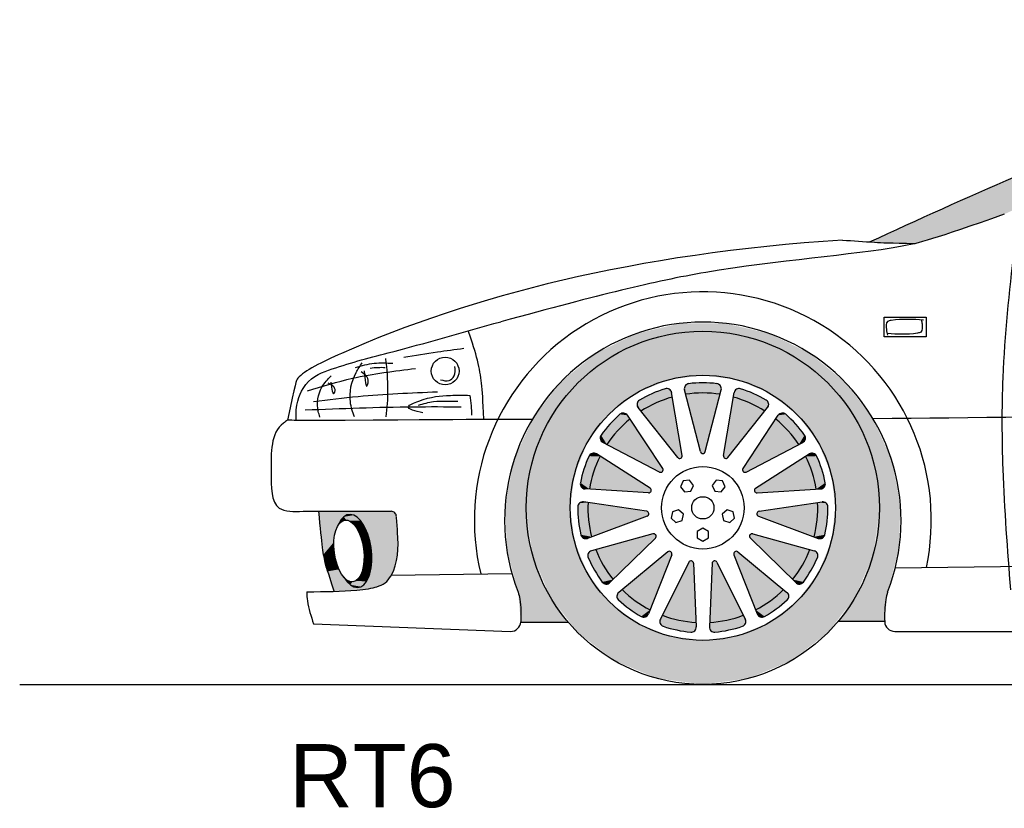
# Model space of a CAD drawing. Header units: millimetres. Extents: x 2.91 to 8.23, y 3.85 to 5.41.
# Tile 1 of 2: x 2.91 to 4.86, y 3.85 to 5.41. Entities that reach past the tile are written whole.
import ezdxf

# ---------------------------------------------------------------- set-up
doc = ezdxf.new("R2010")
doc.units = ezdxf.units.MM
doc.layers.add('HATCH', color=7, linetype='Continuous')
doc.styles.add('arial', font='ARIAL.TTF')

# ---------------------------------------------------------------- blocks, each defined once
blk = doc.blocks.new('*U1')
at = {"layer": 'HATCH', "color": 251, "linetype": 'Continuous'}
for points in [[(4.2186, 4.8086), (4.1315, 4.7884), (4.2634, 4.7931)], [(4.3082, 4.8086), (4.2186, 4.8086), (4.2634, 4.7931)], [(4.3082, 4.8086), (4.2634, 4.7931), (4.3954, 4.7884)], [(4.1315, 4.7884), (4.0511, 4.7489), (4.1728, 4.7811)], [(4.1728, 4.7811), (4.0511, 4.7489), (4.0884, 4.7462)], [(4.2634, 4.7931), (4.1315, 4.7884), (4.1728, 4.7811)], [(4.2634, 4.7931), (4.354, 4.7811), (4.3954, 4.7884)], [(4.3954, 4.7884), (4.354, 4.7811), (4.4757, 4.7489)], [(4.354, 4.7811), (4.4384, 4.7462), (4.4757, 4.7489)], [(4.0511, 4.7489), (3.9818, 4.6922), (4.0884, 4.7462)], [(4.0884, 4.7462), (3.9818, 4.6922), (4.0159, 4.6906)], [(4.4757, 4.7489), (4.4384, 4.7462), (4.545, 4.6922)], [(4.4384, 4.7462), (4.5109, 4.6906), (4.545, 4.6922)], [(3.9818, 4.6922), (3.9272, 4.6213), (4.0159, 4.6906)], [(4.0159, 4.6906), (3.9272, 4.6213), (3.9603, 4.6181)], [(4.545, 4.6922), (4.5109, 4.6906), (4.5997, 4.6213)], [(4.5109, 4.6906), (4.5665, 4.6181), (4.5997, 4.6213)], [(3.9272, 4.6213), (3.89, 4.5398), (3.9603, 4.6181)], [(3.9603, 4.6181), (3.89, 4.5398), (3.9253, 4.5337)], [(4.5997, 4.6213), (4.5665, 4.6181), (4.6368, 4.5398)], [(4.5665, 4.6181), (4.6015, 4.5337), (4.6368, 4.5398)], [(3.89, 4.5398), (3.8722, 4.4521), (3.9253, 4.5337)], [(3.9253, 4.5337), (3.8722, 4.4521), (3.9134, 4.4431)], [(4.6368, 4.5398), (4.6015, 4.5337), (4.6546, 4.4521)], [(4.6015, 4.5337), (4.6134, 4.4431), (4.6546, 4.4521)], [(3.8722, 4.4521), (3.8748, 4.3626), (3.9134, 4.4431)], [(4.6546, 4.4521), (4.6134, 4.4431), (4.652, 4.3626)], [(3.9134, 4.4431), (3.8748, 4.3626), (3.923, 4.3617)], [(4.6134, 4.4431), (4.604, 4.3624), (4.652, 4.3626)], [(3.8748, 4.3626), (3.8976, 4.276), (3.923, 4.3617)], [(3.923, 4.3617), (3.8976, 4.276), (3.9512, 4.2849)], [(4.604, 4.3624), (4.5762, 4.2861), (4.6292, 4.276)], [(4.652, 4.3626), (4.604, 4.3624), (4.6292, 4.276)], [(3.9512, 4.2849), (3.8976, 4.276), (3.9965, 4.2166)], [(3.8976, 4.276), (3.9027, 4.2165), (3.9965, 4.2166)], [(4.5762, 4.2861), (4.5316, 4.2182), (4.6292, 4.276)], [(4.6292, 4.276), (4.5316, 4.2182), (4.6236, 4.2182)]]:
    blk.add_solid(points, dxfattribs=at)
blk = doc.blocks.new('*U3')
at = {"layer": 'HATCH', "color": 252, "linetype": 'Continuous'}
for points in [[(3.5583, 4.429), (3.552, 4.4252), (3.572, 4.4285)], [(3.572, 4.4285), (3.552, 4.4252), (3.579, 4.4242)], [(3.565, 4.4301), (3.5583, 4.429), (3.572, 4.4285)], [(3.5465, 4.4188), (3.542, 4.4102), (3.5465, 4.4153)], [(3.552, 4.4252), (3.5465, 4.4188), (3.5573, 4.419)], [(3.5573, 4.419), (3.5465, 4.4188), (3.5517, 4.4182)], [(3.5465, 4.4188), (3.5465, 4.4153), (3.5517, 4.4182)], [(3.552, 4.4252), (3.5573, 4.419), (3.579, 4.4242)], [(3.579, 4.4242), (3.5573, 4.419), (3.5857, 4.4174)], [(3.5573, 4.419), (3.563, 4.4174), (3.5857, 4.4174)], [(3.563, 4.4174), (3.5688, 4.4136), (3.5857, 4.4174)], [(3.5857, 4.4174), (3.5688, 4.4136), (3.5919, 4.4083)], [(3.5688, 4.4136), (3.5743, 4.4078), (3.5919, 4.4083)], [(3.5919, 4.4083), (3.5743, 4.4078), (3.5973, 4.3973)], [(3.5743, 4.4078), (3.5793, 4.4001), (3.5973, 4.3973)], [(3.5793, 4.4001), (3.5838, 4.3908), (3.5973, 4.3973)], [(3.5973, 4.3973), (3.5838, 4.3908), (3.6017, 4.3849)], [(3.5838, 4.3908), (3.5874, 4.3803), (3.6017, 4.3849)], [(3.6017, 4.3849), (3.5874, 4.3803), (3.605, 4.3714)], [(3.5874, 4.3803), (3.5901, 4.369), (3.605, 4.3714)], [(3.605, 4.3714), (3.5901, 4.369), (3.607, 4.3573)], [(3.5901, 4.369), (3.5918, 4.3572), (3.607, 4.3573)], [(3.607, 4.3573), (3.5918, 4.3572), (3.6077, 4.3434)], [(3.5918, 4.3572), (3.5924, 4.3455), (3.6077, 4.3434)], [(3.5919, 4.3342), (3.5903, 4.3238), (3.6071, 4.3299)], [(3.6071, 4.3299), (3.5903, 4.3238), (3.6051, 4.3175)], [(3.5924, 4.3455), (3.5919, 4.3342), (3.6077, 4.3434)], [(3.6077, 4.3434), (3.5919, 4.3342), (3.6071, 4.3299)], [(3.5877, 4.3146), (3.5841, 4.3071), (3.6018, 4.3066)], [(3.5903, 4.3238), (3.5877, 4.3146), (3.6051, 4.3175)], [(3.6051, 4.3175), (3.5877, 4.3146), (3.6018, 4.3066)], [(3.5522, 4.3057), (3.5584, 4.297), (3.5577, 4.3005)], [(3.5577, 4.3005), (3.5584, 4.297), (3.5635, 4.2973)], [(3.5635, 4.2973), (3.5584, 4.297), (3.5692, 4.2964)], [(3.5584, 4.297), (3.5652, 4.2905), (3.5692, 4.2964)], [(3.5692, 4.2964), (3.5652, 4.2905), (3.592, 4.291)], [(3.592, 4.291), (3.5652, 4.2905), (3.5858, 4.2868)], [(3.5747, 4.2978), (3.5692, 4.2964), (3.5974, 4.2976)], [(3.5974, 4.2976), (3.5692, 4.2964), (3.592, 4.291)], [(3.5797, 4.3014), (3.5747, 4.2978), (3.5974, 4.2976)], [(3.5841, 4.3071), (3.5797, 4.3014), (3.6018, 4.3066)], [(3.6018, 4.3066), (3.5797, 4.3014), (3.5974, 4.2976)], [(3.5652, 4.2905), (3.5722, 4.2866), (3.5858, 4.2868)], [(3.5858, 4.2868), (3.5722, 4.2866), (3.5791, 4.2853)]]:
    blk.add_solid(points, dxfattribs=at)
blk = doc.blocks.new('*U4')
at = {"layer": 'HATCH', "color": 251, "linetype": 'Continuous'}
for points in [[(3.6536, 4.433), (3.6463, 4.4362), (3.5027, 4.4362)], [(3.5027, 4.4362), (3.565, 4.4301), (3.6536, 4.433)], [(3.5027, 4.4362), (3.5583, 4.429), (3.565, 4.4301)], [(3.5027, 4.4362), (3.5056, 4.4055), (3.5583, 4.429)], [(3.5583, 4.429), (3.5056, 4.4055), (3.552, 4.4252)], [(3.6536, 4.433), (3.565, 4.4301), (3.6563, 4.4255)], [(3.565, 4.4301), (3.572, 4.4285), (3.6563, 4.4255)], [(3.572, 4.4285), (3.579, 4.4242), (3.6563, 4.4255)], [(3.552, 4.4252), (3.5056, 4.4055), (3.5465, 4.4188)], [(3.5465, 4.4188), (3.5056, 4.4055), (3.542, 4.4102)], [(3.542, 4.4102), (3.5056, 4.4055), (3.5383, 4.4034)], [(3.6563, 4.4255), (3.579, 4.4242), (3.6583, 4.3473)], [(3.579, 4.4242), (3.5857, 4.4174), (3.6583, 4.3473)], [(3.5857, 4.4174), (3.5919, 4.4083), (3.6583, 4.3473)], [(3.5919, 4.4083), (3.5973, 4.3973), (3.6583, 4.3473)], [(3.5056, 4.4055), (3.508, 4.382), (3.5383, 4.4034)], [(3.5383, 4.4034), (3.508, 4.382), (3.5354, 4.3951)], [(3.5354, 4.3951), (3.508, 4.382), (3.5335, 4.3855)], [(3.5973, 4.3973), (3.6017, 4.3849), (3.6583, 4.3473)], [(3.5335, 4.3855), (3.508, 4.382), (3.5325, 4.375)], [(3.508, 4.382), (3.5121, 4.3508), (3.5325, 4.375)], [(3.5325, 4.375), (3.5121, 4.3508), (3.5326, 4.3638)], [(3.6017, 4.3849), (3.605, 4.3714), (3.6583, 4.3473)], [(3.605, 4.3714), (3.607, 4.3573), (3.6583, 4.3473)], [(3.5326, 4.3638), (3.5121, 4.3508), (3.5337, 4.3525)], [(3.5337, 4.3525), (3.5121, 4.3508), (3.5358, 4.3413)], [(3.5121, 4.3508), (3.5163, 4.331), (3.5358, 4.3413)], [(3.607, 4.3573), (3.6077, 4.3434), (3.6583, 4.3473)], [(3.5358, 4.3413), (3.5163, 4.331), (3.5388, 4.3307)], [(3.5163, 4.331), (3.5204, 4.3172), (3.5388, 4.3307)], [(3.5388, 4.3307), (3.5204, 4.3172), (3.5426, 4.321)], [(3.6071, 4.3299), (3.6051, 4.3175), (3.6468, 4.3103)], [(3.6077, 4.3434), (3.6071, 4.3299), (3.6468, 4.3103)], [(3.6583, 4.3473), (3.6077, 4.3434), (3.6468, 4.3103)], [(3.5426, 4.321), (3.5204, 4.3172), (3.5471, 4.3126)], [(3.5204, 4.3172), (3.5253, 4.3022), (3.5471, 4.3126)], [(3.5471, 4.3126), (3.5253, 4.3022), (3.5522, 4.3057)], [(3.6051, 4.3175), (3.6018, 4.3066), (3.6468, 4.3103)], [(3.6468, 4.3103), (3.6018, 4.3066), (3.6349, 4.2951)], [(3.5522, 4.3057), (3.5253, 4.3022), (3.5584, 4.297)], [(3.5253, 4.3022), (3.5333, 4.2776), (3.5584, 4.297)], [(3.5584, 4.297), (3.5333, 4.2776), (3.5652, 4.2905)], [(3.592, 4.291), (3.5858, 4.2868), (3.6176, 4.2865)], [(3.5974, 4.2976), (3.592, 4.291), (3.6349, 4.2951)], [(3.6349, 4.2951), (3.592, 4.291), (3.6176, 4.2865)], [(3.6018, 4.3066), (3.5974, 4.2976), (3.6349, 4.2951)], [(3.5652, 4.2905), (3.5333, 4.2776), (3.5722, 4.2866)], [(3.5722, 4.2866), (3.5333, 4.2776), (3.5791, 4.2853)], [(3.5791, 4.2853), (3.5333, 4.2776), (3.6017, 4.2829)], [(3.6017, 4.2829), (3.5333, 4.2776), (3.5801, 4.2802)], [(3.5858, 4.2868), (3.5791, 4.2853), (3.6176, 4.2865)], [(3.6176, 4.2865), (3.5791, 4.2853), (3.6017, 4.2829)]]:
    blk.add_solid(points, dxfattribs=at)
blk = doc.blocks.new('*U5')
at = {"layer": 'HATCH', "linetype": 'Continuous'}
for points in [[(5.5342, 5.3282), (5.2915, 5.258), (5.5502, 5.3104)], [(5.5502, 5.3104), (5.2915, 5.258), (5.4023, 5.2616)], [(5.2915, 5.258), (5.0547, 5.1714), (5.2587, 5.203)], [(5.4023, 5.2616), (5.2915, 5.258), (5.2587, 5.203)], [(5.2587, 5.203), (5.0547, 5.1714), (5.0588, 5.1157)], [(5.0547, 5.1714), (4.8228, 5.0738), (5.0588, 5.1157)], [(5.0588, 5.1157), (4.8228, 5.0738), (4.8606, 5.0251)], [(4.8228, 5.0738), (4.5938, 4.9701), (4.8606, 5.0251)], [(4.8606, 5.0251), (4.5938, 4.9701), (4.7937, 5.0016)], [(4.7937, 5.0016), (4.5938, 4.9701), (4.7451, 4.9852)], [(4.7451, 4.9852), (4.5938, 4.9701), (4.7102, 4.9742)], [(4.7102, 4.9742), (4.5938, 4.9701), (4.6848, 4.9672)], [(4.5938, 4.9701), (4.6229, 4.9686), (4.6848, 4.9672)], [(4.6229, 4.9686), (4.6466, 4.9679), (4.6848, 4.9672)]]:
    blk.add_solid(points, dxfattribs=at)
blk = doc.blocks.new('*U39')
at = {"layer": 'HATCH', "linetype": 'Continuous'}
for points in [[(4.3107, 4.2204), (4.2818, 4.3331), (4.2768, 4.2159)], [(4.2818, 4.3331), (4.3107, 4.2204), (4.2838, 4.3369)], [(4.2838, 4.3369), (4.3436, 4.2301), (4.288, 4.3378)], [(4.3436, 4.2301), (4.2838, 4.3369), (4.3107, 4.2204)], [(4.2913, 4.3351), (4.288, 4.3378), (4.3436, 4.2301)]]:
    blk.add_solid(points, dxfattribs=at)
blk = doc.blocks.new('*U40')
at = {"layer": 'HATCH', "color": 252, "linetype": 'Continuous'}
for points in [[(4.2768, 4.2159), (4.2764, 4.207), (4.3478, 4.2138)], [(4.3478, 4.2138), (4.2764, 4.207), (4.3418, 4.2082)], [(4.3107, 4.2204), (4.2768, 4.2159), (4.3478, 4.2138)], [(4.3436, 4.2301), (4.3107, 4.2204), (4.3475, 4.2221)], [(4.3475, 4.2221), (4.3107, 4.2204), (4.3478, 4.2138)], [(4.3418, 4.2082), (4.2764, 4.207), (4.3149, 4.2009)], [(4.2764, 4.207), (4.2795, 4.1993), (4.3149, 4.2009)], [(4.3149, 4.2009), (4.2795, 4.1993), (4.2874, 4.1966)]]:
    blk.add_solid(points, dxfattribs=at)
blk = doc.blocks.new('*U41')
at = {"layer": 'HATCH', "linetype": 'Continuous'}
for points in [[(4.325, 4.3501), (4.3972, 4.2589), (4.3252, 4.3543)], [(4.3972, 4.2589), (4.325, 4.3501), (4.368, 4.241)], [(4.3252, 4.3543), (4.4233, 4.2811), (4.3287, 4.3568)], [(4.4233, 4.2811), (4.3252, 4.3543), (4.3972, 4.2589)], [(4.3328, 4.3558), (4.3287, 4.3568), (4.4233, 4.2811)]]:
    blk.add_solid(points, dxfattribs=at)
blk = doc.blocks.new('*U42')
at = {"layer": 'HATCH', "color": 252, "linetype": 'Continuous'}
for points in [[(4.4233, 4.2811), (4.3972, 4.2589), (4.4301, 4.2755)], [(4.4301, 4.2755), (4.3972, 4.2589), (4.4338, 4.268)], [(4.3972, 4.2589), (4.368, 4.241), (4.4089, 4.2428)], [(4.4338, 4.268), (4.3972, 4.2589), (4.4305, 4.2604)], [(4.4305, 4.2604), (4.3972, 4.2589), (4.4089, 4.2428)], [(4.4089, 4.2428), (4.368, 4.241), (4.3855, 4.2277)], [(4.368, 4.241), (4.3713, 4.2327), (4.3855, 4.2277)], [(4.3713, 4.2327), (4.3773, 4.227), (4.3855, 4.2277)]]:
    blk.add_solid(points, dxfattribs=at)
blk = doc.blocks.new('*U43')
at = {"layer": 'HATCH', "linetype": 'Continuous'}
for points in [[(4.356, 4.3872), (4.4754, 4.3601), (4.3581, 4.3908)], [(4.3623, 4.3916), (4.3581, 4.3908), (4.4754, 4.3601)], [(4.4754, 4.3601), (4.356, 4.3872), (4.4605, 4.3293)], [(4.3575, 4.3832), (4.4605, 4.3293), (4.356, 4.3872)], [(4.4605, 4.3293), (4.3575, 4.3832), (4.4412, 4.301)]]:
    blk.add_solid(points, dxfattribs=at)
blk = doc.blocks.new('*U44')
at = {"layer": 'HATCH', "color": 252, "linetype": 'Continuous'}
for points in [[(4.4754, 4.3601), (4.4605, 4.3293), (4.4839, 4.3578)], [(4.4839, 4.3578), (4.4605, 4.3293), (4.4902, 4.3524)], [(4.4902, 4.3524), (4.4605, 4.3293), (4.4904, 4.3441)], [(4.4904, 4.3441), (4.4605, 4.3293), (4.4778, 4.3193)], [(4.4605, 4.3293), (4.4412, 4.301), (4.4778, 4.3193)], [(4.4778, 4.3193), (4.4412, 4.301), (4.4626, 4.296)], [(4.4412, 4.301), (4.4475, 4.2948), (4.4626, 4.296)], [(4.4626, 4.296), (4.4475, 4.2948), (4.4553, 4.2919)]]:
    blk.add_solid(points, dxfattribs=at)
blk = doc.blocks.new('*U45')
at = {"layer": 'HATCH', "linetype": 'Continuous'}
for points in [[(4.3707, 4.4296), (4.4908, 4.4535), (4.3712, 4.4339)], [(4.4908, 4.4535), (4.3707, 4.4296), (4.4898, 4.4193)], [(4.3747, 4.4362), (4.3712, 4.4339), (4.4908, 4.4535)], [(4.3737, 4.4266), (4.4898, 4.4193), (4.3707, 4.4296)], [(4.4898, 4.4193), (4.3737, 4.4266), (4.4836, 4.3856)]]:
    blk.add_solid(points, dxfattribs=at)
blk = doc.blocks.new('*U46')
at = {"layer": 'HATCH', "color": 252, "linetype": 'Continuous'}
for points in [[(4.4908, 4.4535), (4.4898, 4.4193), (4.5075, 4.4525)], [(4.5075, 4.4525), (4.4898, 4.4193), (4.511, 4.445)], [(4.4995, 4.4548), (4.4908, 4.4535), (4.5075, 4.4525)], [(4.511, 4.445), (4.4898, 4.4193), (4.5096, 4.4172)], [(4.4898, 4.4193), (4.4836, 4.3856), (4.5096, 4.4172)], [(4.5096, 4.4172), (4.4836, 4.3856), (4.5052, 4.3897)], [(4.5052, 4.3897), (4.4836, 4.3856), (4.5002, 4.3831)], [(4.4836, 4.3856), (4.4919, 4.3825), (4.5002, 4.3831)]]:
    blk.add_solid(points, dxfattribs=at)
blk = doc.blocks.new('*U47')
at = {"layer": 'HATCH', "linetype": 'Continuous'}
for points in [[(4.3679, 4.4821), (4.3656, 4.4785), (4.4669, 4.5451)], [(4.3669, 4.4745), (4.4669, 4.5451), (4.3656, 4.4785)], [(4.4669, 4.5451), (4.3669, 4.4745), (4.4799, 4.5134)], [(4.3708, 4.4729), (4.4799, 4.5134), (4.3669, 4.4745)], [(4.4799, 4.5134), (4.3708, 4.4729), (4.488, 4.4801)]]:
    blk.add_solid(points, dxfattribs=at)
blk = doc.blocks.new('*U48')
at = {"layer": 'HATCH', "color": 252, "linetype": 'Continuous'}
for points in [[(4.4743, 4.5498), (4.4669, 4.5451), (4.4888, 4.5455)], [(4.4888, 4.5455), (4.4669, 4.5451), (4.4989, 4.5196)], [(4.4669, 4.5451), (4.4799, 4.5134), (4.4989, 4.5196)], [(4.4825, 4.551), (4.4743, 4.5498), (4.4888, 4.5455)], [(4.4989, 4.5196), (4.4799, 4.5134), (4.506, 4.4927)], [(4.4799, 4.5134), (4.488, 4.4801), (4.506, 4.4927)], [(4.506, 4.4927), (4.488, 4.4801), (4.5041, 4.4846)], [(4.5041, 4.4846), (4.488, 4.4801), (4.4968, 4.4807)]]:
    blk.add_solid(points, dxfattribs=at)
blk = doc.blocks.new('*U49')
at = {"layer": 'HATCH', "linetype": 'Continuous'}
for points in [[(4.343, 4.5212), (4.3423, 4.517), (4.4078, 4.619)], [(4.3452, 4.5138), (4.4078, 4.619), (4.3423, 4.517)], [(4.4078, 4.619), (4.3452, 4.5138), (4.4325, 4.5954)], [(4.3494, 4.514), (4.4325, 4.5954), (4.3452, 4.5138)], [(4.4325, 4.5954), (4.3494, 4.514), (4.4535, 4.5683)]]:
    blk.add_solid(points, dxfattribs=at)
blk = doc.blocks.new('*U50')
at = {"layer": 'HATCH', "color": 252, "linetype": 'Continuous'}
for points in [[(4.4127, 4.6264), (4.4078, 4.619), (4.4474, 4.6087)], [(4.4197, 4.6308), (4.4127, 4.6264), (4.4276, 4.6284)], [(4.4276, 4.6284), (4.4127, 4.6264), (4.4474, 4.6087)], [(4.4078, 4.619), (4.4325, 4.5954), (4.4474, 4.6087)], [(4.4474, 4.6087), (4.4325, 4.5954), (4.4648, 4.587)], [(4.4325, 4.5954), (4.4535, 4.5683), (4.4648, 4.587)], [(4.4648, 4.587), (4.4535, 4.5683), (4.4664, 4.5789)], [(4.4664, 4.5789), (4.4535, 4.5683), (4.4613, 4.5723)]]:
    blk.add_solid(points, dxfattribs=at)
blk = doc.blocks.new('*U51')
at = {"layer": 'HATCH', "linetype": 'Continuous'}
for points in [[(4.3043, 4.5468), (4.3054, 4.5427), (4.3237, 4.6625)], [(4.3093, 4.541), (4.3237, 4.6625), (4.3054, 4.5427)], [(4.3237, 4.6625), (4.3093, 4.541), (4.356, 4.651)], [(4.3131, 4.5429), (4.356, 4.651), (4.3093, 4.541)], [(4.356, 4.651), (4.3131, 4.5429), (4.3861, 4.6347)]]:
    blk.add_solid(points, dxfattribs=at)
blk = doc.blocks.new('*U52')
at = {"layer": 'HATCH', "color": 252, "linetype": 'Continuous'}
for points in [[(4.3252, 4.6713), (4.3237, 4.6625), (4.3641, 4.6693)], [(4.3641, 4.6693), (4.3237, 4.6625), (4.3889, 4.6565)], [(4.3237, 4.6625), (4.356, 4.651), (4.3889, 4.6565)], [(4.3298, 4.6781), (4.3252, 4.6713), (4.3641, 4.6693)], [(4.3381, 4.6791), (4.3298, 4.6781), (4.3641, 4.6693)], [(4.3889, 4.6565), (4.356, 4.651), (4.3936, 4.6497)], [(4.356, 4.651), (4.3861, 4.6347), (4.3936, 4.6497)], [(4.3936, 4.6497), (4.3861, 4.6347), (4.3916, 4.6417)]]:
    blk.add_solid(points, dxfattribs=at)
blk = doc.blocks.new('*U53')
at = {"layer": 'HATCH', "linetype": 'Continuous'}
for points in [[(4.2293, 4.6681), (4.2655, 4.5512), (4.2634, 4.6707)], [(4.2586, 4.5545), (4.2613, 4.5512), (4.2293, 4.6681)], [(4.2655, 4.5512), (4.2293, 4.6681), (4.2613, 4.5512)], [(4.2682, 4.5545), (4.2634, 4.6707), (4.2655, 4.5512)], [(4.2634, 4.6707), (4.2682, 4.5545), (4.2976, 4.6681)]]:
    blk.add_solid(points, dxfattribs=at)
blk = doc.blocks.new('*U54')
at = {"layer": 'HATCH', "color": 252, "linetype": 'Continuous'}
for points in [[(4.2983, 4.6848), (4.227, 4.6767), (4.2998, 4.6767)], [(4.2285, 4.6848), (4.227, 4.6767), (4.2983, 4.6848)], [(4.2912, 4.6891), (4.2285, 4.6848), (4.2983, 4.6848)], [(4.2356, 4.6891), (4.2285, 4.6848), (4.2912, 4.6891)], [(4.2634, 4.6907), (4.2356, 4.6891), (4.2912, 4.6891)], [(4.227, 4.6767), (4.2634, 4.6707), (4.2998, 4.6767)], [(4.227, 4.6767), (4.2293, 4.6681), (4.2634, 4.6707)], [(4.2998, 4.6767), (4.2634, 4.6707), (4.2976, 4.6681)]]:
    blk.add_solid(points, dxfattribs=at)
blk = doc.blocks.new('*U55')
at = {"layer": 'HATCH', "linetype": 'Continuous'}
for points in [[(4.1708, 4.651), (4.2225, 4.5468), (4.2031, 4.6625)], [(4.1407, 4.6347), (4.2214, 4.5427), (4.1708, 4.651)], [(4.2225, 4.5468), (4.1708, 4.651), (4.2214, 4.5427)], [(4.2137, 4.5429), (4.2175, 4.541), (4.1407, 4.6347)], [(4.2214, 4.5427), (4.1407, 4.6347), (4.2175, 4.541)]]:
    blk.add_solid(points, dxfattribs=at)
blk = doc.blocks.new('*U56')
at = {"layer": 'HATCH', "color": 252, "linetype": 'Continuous'}
for points in [[(4.1627, 4.6693), (4.1379, 4.6565), (4.2031, 4.6625)], [(4.2031, 4.6625), (4.1379, 4.6565), (4.1708, 4.651)], [(4.1887, 4.6791), (4.1627, 4.6693), (4.197, 4.6781)], [(4.197, 4.6781), (4.1627, 4.6693), (4.2016, 4.6713)], [(4.2016, 4.6713), (4.1627, 4.6693), (4.2031, 4.6625)], [(4.1379, 4.6565), (4.1332, 4.6497), (4.1708, 4.651)], [(4.1708, 4.651), (4.1332, 4.6497), (4.1407, 4.6347)], [(4.1332, 4.6497), (4.1352, 4.6417), (4.1407, 4.6347)]]:
    blk.add_solid(points, dxfattribs=at)
blk = doc.blocks.new('*U57')
at = {"layer": 'HATCH', "linetype": 'Continuous'}
for points in [[(4.0943, 4.5954), (4.1839, 4.5212), (4.119, 4.619)], [(4.0733, 4.5683), (4.1845, 4.517), (4.0943, 4.5954)], [(4.1839, 4.5212), (4.0943, 4.5954), (4.1845, 4.517)], [(4.1774, 4.514), (4.1816, 4.5138), (4.0733, 4.5683)], [(4.1845, 4.517), (4.0733, 4.5683), (4.1816, 4.5138)]]:
    blk.add_solid(points, dxfattribs=at)
blk = doc.blocks.new('*U58')
at = {"layer": 'HATCH', "color": 252, "linetype": 'Continuous'}
for points in [[(4.0992, 4.6284), (4.0794, 4.6087), (4.1141, 4.6264)], [(4.1141, 4.6264), (4.0794, 4.6087), (4.119, 4.619)], [(4.1071, 4.6308), (4.0992, 4.6284), (4.1141, 4.6264)], [(4.0794, 4.6087), (4.062, 4.587), (4.0943, 4.5954)], [(4.119, 4.619), (4.0794, 4.6087), (4.0943, 4.5954)], [(4.062, 4.587), (4.0604, 4.5789), (4.0733, 4.5683)], [(4.0943, 4.5954), (4.062, 4.587), (4.0733, 4.5683)], [(4.0604, 4.5789), (4.0655, 4.5723), (4.0733, 4.5683)]]:
    blk.add_solid(points, dxfattribs=at)
blk = doc.blocks.new('*U59')
at = {"layer": 'HATCH', "linetype": 'Continuous'}
for points in [[(4.047, 4.5134), (4.159, 4.4821), (4.06, 4.5451)], [(4.0389, 4.4801), (4.1612, 4.4785), (4.047, 4.5134)], [(4.159, 4.4821), (4.047, 4.5134), (4.1612, 4.4785)], [(4.156, 4.4729), (4.1599, 4.4745), (4.0389, 4.4801)], [(4.1612, 4.4785), (4.0389, 4.4801), (4.1599, 4.4745)]]:
    blk.add_solid(points, dxfattribs=at)
blk = doc.blocks.new('*U60')
at = {"layer": 'HATCH', "color": 252, "linetype": 'Continuous'}
for points in [[(4.038, 4.5455), (4.0279, 4.5196), (4.06, 4.5451)], [(4.06, 4.5451), (4.0279, 4.5196), (4.047, 4.5134)], [(4.0443, 4.551), (4.038, 4.5455), (4.0525, 4.5498)], [(4.0525, 4.5498), (4.038, 4.5455), (4.06, 4.5451)], [(4.0279, 4.5196), (4.0208, 4.4927), (4.047, 4.5134)], [(4.047, 4.5134), (4.0208, 4.4927), (4.0389, 4.4801)], [(4.0208, 4.4927), (4.0227, 4.4846), (4.0389, 4.4801)], [(4.0227, 4.4846), (4.03, 4.4807), (4.0389, 4.4801)]]:
    blk.add_solid(points, dxfattribs=at)
blk = doc.blocks.new('*U61')
at = {"layer": 'HATCH', "linetype": 'Continuous'}
for points in [[(4.0371, 4.4193), (4.1521, 4.4362), (4.0361, 4.4535)], [(4.1521, 4.4362), (4.0371, 4.4193), (4.1557, 4.4339)], [(4.0432, 4.3856), (4.1557, 4.4339), (4.0371, 4.4193)], [(4.1557, 4.4339), (4.0432, 4.3856), (4.1561, 4.4296)], [(4.1531, 4.4266), (4.1561, 4.4296), (4.0432, 4.3856)]]:
    blk.add_solid(points, dxfattribs=at)
blk = doc.blocks.new('*U62')
at = {"layer": 'HATCH', "color": 252, "linetype": 'Continuous'}
for points in [[(4.0193, 4.4525), (4.0158, 4.445), (4.0371, 4.4193)], [(4.0273, 4.4548), (4.0193, 4.4525), (4.0361, 4.4535)], [(4.0361, 4.4535), (4.0193, 4.4525), (4.0371, 4.4193)], [(4.0158, 4.445), (4.0172, 4.4172), (4.0371, 4.4193)], [(4.0371, 4.4193), (4.0172, 4.4172), (4.0432, 4.3856)], [(4.0172, 4.4172), (4.0216, 4.3897), (4.0432, 4.3856)], [(4.0216, 4.3897), (4.0266, 4.3831), (4.0432, 4.3856)], [(4.0432, 4.3856), (4.0266, 4.3831), (4.0349, 4.3825)]]:
    blk.add_solid(points, dxfattribs=at)
blk = doc.blocks.new('*U63')
at = {"layer": 'HATCH', "linetype": 'Continuous'}
for points in [[(4.0663, 4.3293), (4.1645, 4.3916), (4.0515, 4.3601)], [(4.1645, 4.3916), (4.0663, 4.3293), (4.1687, 4.3908)], [(4.0856, 4.301), (4.1687, 4.3908), (4.0663, 4.3293)], [(4.1687, 4.3908), (4.0856, 4.301), (4.1708, 4.3872)], [(4.1694, 4.3832), (4.1708, 4.3872), (4.0856, 4.301)]]:
    blk.add_solid(points, dxfattribs=at)
blk = doc.blocks.new('*U64')
at = {"layer": 'HATCH', "color": 252, "linetype": 'Continuous'}
for points in [[(4.0366, 4.3524), (4.0364, 4.3441), (4.0663, 4.3293)], [(4.0429, 4.3578), (4.0366, 4.3524), (4.0663, 4.3293)], [(4.0515, 4.3601), (4.0429, 4.3578), (4.0663, 4.3293)], [(4.0364, 4.3441), (4.049, 4.3193), (4.0663, 4.3293)], [(4.0663, 4.3293), (4.049, 4.3193), (4.0856, 4.301)], [(4.049, 4.3193), (4.0642, 4.296), (4.0856, 4.301)], [(4.0856, 4.301), (4.0642, 4.296), (4.0793, 4.2948)], [(4.0642, 4.296), (4.0715, 4.2919), (4.0793, 4.2948)]]:
    blk.add_solid(points, dxfattribs=at)
blk = doc.blocks.new('*U65')
at = {"layer": 'HATCH', "linetype": 'Continuous'}
for points in [[(4.1296, 4.2589), (4.194, 4.3558), (4.1035, 4.2811)], [(4.1588, 4.241), (4.1981, 4.3568), (4.1296, 4.2589)], [(4.194, 4.3558), (4.1296, 4.2589), (4.1981, 4.3568)], [(4.1981, 4.3568), (4.1588, 4.241), (4.2016, 4.3543)], [(4.2018, 4.3501), (4.2016, 4.3543), (4.1588, 4.241)]]:
    blk.add_solid(points, dxfattribs=at)
blk = doc.blocks.new('*U66')
at = {"layer": 'HATCH', "color": 252, "linetype": 'Continuous'}
for points in [[(4.0967, 4.2755), (4.0931, 4.268), (4.1296, 4.2589)], [(4.1035, 4.2811), (4.0967, 4.2755), (4.1296, 4.2589)], [(4.0931, 4.268), (4.0963, 4.2604), (4.1296, 4.2589)], [(4.0963, 4.2604), (4.1179, 4.2428), (4.1296, 4.2589)], [(4.1296, 4.2589), (4.1179, 4.2428), (4.1588, 4.241)], [(4.1179, 4.2428), (4.1413, 4.2277), (4.1588, 4.241)], [(4.1588, 4.241), (4.1413, 4.2277), (4.1555, 4.2327)], [(4.1555, 4.2327), (4.1413, 4.2277), (4.1496, 4.227)]]:
    blk.add_solid(points, dxfattribs=at)
blk = doc.blocks.new('*U67')
at = {"layer": 'HATCH', "linetype": 'Continuous'}
for points in [[(4.2161, 4.2204), (4.2355, 4.3351), (4.1832, 4.2301)], [(4.25, 4.2159), (4.2388, 4.3378), (4.2161, 4.2204)], [(4.2355, 4.3351), (4.2161, 4.2204), (4.2388, 4.3378)], [(4.2388, 4.3378), (4.25, 4.2159), (4.243, 4.3369)], [(4.245, 4.3331), (4.243, 4.3369), (4.25, 4.2159)]]:
    blk.add_solid(points, dxfattribs=at)
blk = doc.blocks.new('*U68')
at = {"layer": 'HATCH', "color": 252, "linetype": 'Continuous'}
for points in [[(4.1793, 4.2221), (4.179, 4.2138), (4.2161, 4.2204)], [(4.2161, 4.2204), (4.179, 4.2138), (4.25, 4.2159)], [(4.25, 4.2159), (4.179, 4.2138), (4.2504, 4.207)], [(4.179, 4.2138), (4.1851, 4.2082), (4.2504, 4.207)], [(4.1832, 4.2301), (4.1793, 4.2221), (4.2161, 4.2204)], [(4.1851, 4.2082), (4.2119, 4.2009), (4.2504, 4.207)], [(4.2504, 4.207), (4.2119, 4.2009), (4.2473, 4.1993)], [(4.2119, 4.2009), (4.2394, 4.1966), (4.2473, 4.1993)]]:
    blk.add_solid(points, dxfattribs=at)
blk = doc.blocks.new('*U70')
at = {"layer": 'HATCH', "linetype": 'Continuous'}
for points in [[(4.354, 4.7811), (4.0884, 4.7462), (4.4384, 4.7462)], [(4.1728, 4.7811), (4.0884, 4.7462), (4.354, 4.7811)], [(4.2634, 4.7931), (4.1728, 4.7811), (4.354, 4.7811)], [(4.0884, 4.7462), (4.0159, 4.6906), (4.2634, 4.7058)], [(4.0884, 4.7462), (4.2634, 4.7058), (4.4384, 4.7462)], [(4.4384, 4.7462), (4.2634, 4.7058), (4.5109, 4.6906)], [(4.2634, 4.7058), (4.0159, 4.6906), (4.1954, 4.6968)], [(4.2634, 4.7058), (4.3314, 4.6968), (4.5109, 4.6906)], [(4.0159, 4.6906), (3.9603, 4.6181), (4.132, 4.6706)], [(4.1954, 4.6968), (4.0159, 4.6906), (4.132, 4.6706)], [(4.3314, 4.6968), (4.3948, 4.6706), (4.5109, 4.6906)], [(4.5109, 4.6906), (4.3948, 4.6706), (4.5665, 4.6181)], [(4.132, 4.6706), (3.9603, 4.6181), (4.0776, 4.6288)], [(4.3948, 4.6706), (4.4492, 4.6288), (4.5665, 4.6181)], [(4.0776, 4.6288), (3.9603, 4.6181), (4.0359, 4.5744)], [(4.4492, 4.6288), (4.4909, 4.5744), (4.5665, 4.6181)], [(3.9603, 4.6181), (3.9253, 4.5337), (4.0359, 4.5744)], [(4.5665, 4.6181), (4.4909, 4.5744), (4.6015, 4.5337)], [(4.0359, 4.5744), (3.9253, 4.5337), (4.0096, 4.5111)], [(4.4909, 4.5744), (4.5172, 4.5111), (4.6015, 4.5337)], [(3.9253, 4.5337), (3.9134, 4.4431), (4.0096, 4.5111)], [(4.6015, 4.5337), (4.5172, 4.5111), (4.6134, 4.4431)], [(4.0096, 4.5111), (3.9134, 4.4431), (4.0007, 4.4431)], [(4.5172, 4.5111), (4.5261, 4.4431), (4.6134, 4.4431)], [(3.9134, 4.4431), (3.9253, 4.3525), (4.0007, 4.4431)], [(4.0007, 4.4431), (3.9253, 4.3525), (4.0096, 4.3751)], [(4.5261, 4.4431), (4.5172, 4.3751), (4.6015, 4.3525)], [(4.6134, 4.4431), (4.5261, 4.4431), (4.6015, 4.3525)], [(4.0096, 4.3751), (3.9253, 4.3525), (4.0359, 4.3117)], [(4.5172, 4.3751), (4.4909, 4.3117), (4.6015, 4.3525)], [(3.9253, 4.3525), (3.9603, 4.2681), (4.0359, 4.3117)], [(4.6015, 4.3525), (4.4909, 4.3117), (4.5665, 4.2681)], [(4.0359, 4.3117), (3.9603, 4.2681), (4.0776, 4.2573)], [(4.4909, 4.3117), (4.4492, 4.2573), (4.5665, 4.2681)], [(3.9603, 4.2681), (4.0159, 4.1956), (4.0776, 4.2573)], [(4.0776, 4.2573), (4.0159, 4.1956), (4.132, 4.2155)], [(4.4492, 4.2573), (4.3948, 4.2155), (4.5109, 4.1956)], [(4.5665, 4.2681), (4.4492, 4.2573), (4.5109, 4.1956)], [(4.132, 4.2155), (4.0159, 4.1956), (4.1954, 4.1893)], [(4.3948, 4.2155), (4.3314, 4.1893), (4.5109, 4.1956)], [(4.0159, 4.1956), (4.0884, 4.14), (4.1954, 4.1893)], [(4.5109, 4.1956), (4.3314, 4.1893), (4.4384, 4.14)], [(4.1954, 4.1893), (4.0884, 4.14), (4.2634, 4.1804)], [(4.2634, 4.1804), (4.0884, 4.14), (4.4384, 4.14)], [(4.3314, 4.1893), (4.2634, 4.1804), (4.4384, 4.14)], [(4.0884, 4.14), (4.1728, 4.105), (4.4384, 4.14)], [(4.4384, 4.14), (4.1728, 4.105), (4.354, 4.105)], [(4.1728, 4.105), (4.2634, 4.0931), (4.354, 4.105)]]:
    blk.add_solid(points, dxfattribs=at)
blk = doc.blocks.new('*U71')
at = {"layer": 'HATCH', "linetype": 'Continuous'}
for points in [[(4.354, 4.7811), (4.0884, 4.7462), (4.4384, 4.7462)], [(4.1728, 4.7811), (4.0884, 4.7462), (4.354, 4.7811)], [(4.2634, 4.7931), (4.1728, 4.7811), (4.354, 4.7811)], [(4.0884, 4.7462), (4.0159, 4.6906), (4.2634, 4.7058)], [(4.0884, 4.7462), (4.2634, 4.7058), (4.4384, 4.7462)], [(4.4384, 4.7462), (4.2634, 4.7058), (4.5109, 4.6906)], [(4.2634, 4.7058), (4.0159, 4.6906), (4.1954, 4.6968)], [(4.2634, 4.7058), (4.3314, 4.6968), (4.5109, 4.6906)], [(4.0159, 4.6906), (3.9603, 4.6181), (4.132, 4.6706)], [(4.1954, 4.6968), (4.0159, 4.6906), (4.132, 4.6706)], [(4.3314, 4.6968), (4.3948, 4.6706), (4.5109, 4.6906)], [(4.5109, 4.6906), (4.3948, 4.6706), (4.5665, 4.6181)], [(4.132, 4.6706), (3.9603, 4.6181), (4.0776, 4.6288)], [(4.3948, 4.6706), (4.4492, 4.6288), (4.5665, 4.6181)], [(4.0776, 4.6288), (3.9603, 4.6181), (4.0359, 4.5744)], [(4.4492, 4.6288), (4.4909, 4.5744), (4.5665, 4.6181)], [(3.9603, 4.6181), (3.9253, 4.5337), (4.0359, 4.5744)], [(4.5665, 4.6181), (4.4909, 4.5744), (4.6015, 4.5337)], [(4.0359, 4.5744), (3.9253, 4.5337), (4.0096, 4.5111)], [(4.4909, 4.5744), (4.5172, 4.5111), (4.6015, 4.5337)], [(3.9253, 4.5337), (3.9134, 4.4431), (4.0096, 4.5111)], [(4.6015, 4.5337), (4.5172, 4.5111), (4.6134, 4.4431)], [(4.0096, 4.5111), (3.9134, 4.4431), (4.0007, 4.4431)], [(4.5172, 4.5111), (4.5261, 4.4431), (4.6134, 4.4431)], [(3.9134, 4.4431), (3.9253, 4.3525), (4.0007, 4.4431)], [(4.0007, 4.4431), (3.9253, 4.3525), (4.0096, 4.3751)], [(4.6134, 4.4431), (4.5172, 4.3751), (4.6015, 4.3525)], [(4.5261, 4.4431), (4.5172, 4.3751), (4.6134, 4.4431)], [(4.0096, 4.3751), (3.9253, 4.3525), (4.0359, 4.3117)], [(4.5172, 4.3751), (4.4909, 4.3117), (4.6015, 4.3525)], [(3.9253, 4.3525), (3.9603, 4.2681), (4.0359, 4.3117)], [(4.6015, 4.3525), (4.4909, 4.3117), (4.5665, 4.2681)], [(4.0359, 4.3117), (3.9603, 4.2681), (4.0776, 4.2573)], [(4.4909, 4.3117), (4.4492, 4.2573), (4.5665, 4.2681)], [(3.9603, 4.2681), (4.0159, 4.1956), (4.0776, 4.2573)], [(4.0776, 4.2573), (4.0159, 4.1956), (4.132, 4.2155)], [(4.4492, 4.2573), (4.3948, 4.2155), (4.5109, 4.1956)], [(4.5665, 4.2681), (4.4492, 4.2573), (4.5109, 4.1956)], [(4.132, 4.2155), (4.0159, 4.1956), (4.1954, 4.1893)], [(4.3948, 4.2155), (4.3314, 4.1893), (4.5109, 4.1956)], [(4.0159, 4.1956), (4.0884, 4.14), (4.1954, 4.1893)], [(4.5109, 4.1956), (4.3314, 4.1893), (4.4384, 4.14)], [(4.1954, 4.1893), (4.0884, 4.14), (4.2634, 4.1804)], [(4.2634, 4.1804), (4.0884, 4.14), (4.4384, 4.14)], [(4.3314, 4.1893), (4.2634, 4.1804), (4.4384, 4.14)], [(4.0884, 4.14), (4.1728, 4.105), (4.4384, 4.14)], [(4.4384, 4.14), (4.1728, 4.105), (4.354, 4.105)], [(4.1728, 4.105), (4.2634, 4.0931), (4.354, 4.105)]]:
    blk.add_solid(points, dxfattribs=at)

msp = doc.modelspace()

# ---------------------------------------------------------------- linework, layer by layer
for p, q in [((4.2225, 4.5468), (4.2016, 4.6713)), ((4.2586, 4.5545), (4.227, 4.6767)), ((4.2682, 4.5545), (4.2998, 4.6767)), ((4.3043, 4.5468), (4.3252, 4.6713)), ((4.1839, 4.5212), (4.1141, 4.6264)), ((4.2137, 4.5429), (4.1352, 4.6417)), ((4.3131, 4.5429), (4.3916, 4.6417)), ((4.343, 4.5212), (4.4127, 4.6264)), ((4.1774, 4.514), (4.0655, 4.5723)), ((4.3494, 4.514), (4.4613, 4.5723)), ((4.159, 4.4821), (4.0525, 4.5498)), ((4.3679, 4.4821), (4.4743, 4.5498)), ((4.156, 4.4729), (4.03, 4.4807)), ((4.3708, 4.4729), (4.4968, 4.4807)), ((4.1521, 4.4362), (4.0273, 4.4548)), ((4.3747, 4.4362), (4.4995, 4.4548)), ((3.4716, 4.4362), (3.6463, 4.4362)), ((4.1531, 4.4266), (4.0349, 4.3825)), ((4.3737, 4.4266), (4.4919, 4.3825)), ((4.1645, 4.3916), (4.0429, 4.3578)), ((4.3623, 4.3916), (4.4839, 4.3578)), ((4.1694, 4.3832), (4.0793, 4.2948)), ((4.3575, 4.3832), (4.4475, 4.2948)), ((4.194, 4.3558), (4.0967, 4.2755)), ((4.2018, 4.3501), (4.1555, 4.2327)), ((4.325, 4.3501), (4.3713, 4.2327)), ((4.3328, 4.3558), (4.4301, 4.2755)), ((4.6444, 4.3238), (6.7495, 4.3542)), ((4.2355, 4.3351), (4.1793, 4.2221)), ((4.245, 4.3331), (4.2504, 4.207)), ((4.2818, 4.3331), (4.2764, 4.207)), ((4.2913, 4.3351), (4.3475, 4.2221)), ((3.6462, 4.3094), (3.8853, 4.3128)), ((3.4923, 4.2131), (3.8827, 4.1981)), ((3.9027, 4.2165), (3.9965, 4.2166)), ((4.5316, 4.2182), (4.6236, 4.2182)), ((4.6436, 4.1981), (6.7674, 4.1981)), ((2.9102, 4.0931), (8.2254, 4.0931))]:
    msp.add_line(p, q)
for points in [[(4.6228, 4.8209), (4.7061, 4.8209), (4.7061, 4.7822), (4.6228, 4.7822)], [(4.2245, 4.4966), (4.2193, 4.4849), (4.2268, 4.4745), (4.2396, 4.4758), (4.2448, 4.4876), (4.2373, 4.498)], [(4.3023, 4.4966), (4.2895, 4.498), (4.282, 4.4876), (4.2872, 4.4758), (4.3, 4.4745), (4.3075, 4.4849)], [(4.2004, 4.4226), (4.21, 4.414), (4.2222, 4.418), (4.2249, 4.4305), (4.2153, 4.4391), (4.2031, 4.4352)], [(4.3264, 4.4226), (4.3237, 4.4352), (4.3115, 4.4391), (4.3019, 4.4305), (4.3046, 4.418), (4.3168, 4.414)], [(4.2634, 4.3769), (4.2745, 4.3833), (4.2745, 4.3961), (4.2634, 4.4025), (4.2523, 4.3961), (4.2523, 4.3833)]]:
    msp.add_lwpolyline(points, close=True)
for radius in [0.35, 0.2627, 0.0817, 0.022]:
    msp.add_circle((4.2634, 4.4431), radius)
at = {"color": 252}
msp.add_circle((3.753, 4.7141), 0.0275, dxfattribs=at)
msp.add_arc((4.2634, 4.4186), 0.4526, 348.0284, 193.6269, dxfattribs=at)
for centre, radius, start, end in [((4.2634, 4.4186), 0.3926, 338.7146, 201.2854), ((4.2367, 4.6792), 0.01, 96.4472, 194.4641), ((4.2634, 4.4431), 0.2476, 83.5528, 96.4472), ((4.2901, 4.6792), 0.01, 345.5359, 83.5528), ((4.2634, 4.4431), 0.2476, 107.5528, 120.4472), ((4.2634, 4.4431), 0.2276, 105.3704, 122.6296), ((4.1918, 4.6696), 0.01, 9.5359, 107.5528), ((4.2634, 4.4431), 0.2276, 81.3704, 98.6296), ((4.2634, 4.4431), 0.2276, 57.3704, 74.6296), ((4.3351, 4.6696), 0.01, 72.4472, 170.4641), ((4.2634, 4.4431), 0.2476, 59.5528, 72.4472), ((4.143, 4.6479), 0.01, 120.4472, 218.4641), ((4.3838, 4.6479), 0.01, 321.5359, 59.5528), ((4.2634, 4.4431), 0.2476, 131.5528, 144.4472), ((4.1058, 4.6209), 0.01, 33.5359, 131.5528), ((4.421, 4.6209), 0.01, 48.4472, 146.4641), ((4.2634, 4.4431), 0.2476, 35.5528, 48.4472), ((4.2634, 4.4431), 0.2276, 129.3704, 146.6296), ((4.2634, 4.4431), 0.2276, 33.3704, 50.6296), ((4.0701, 4.5812), 0.01, 144.4472, 242.4641), ((4.4567, 4.5812), 0.01, 297.5359, 35.5528), ((4.2634, 4.4431), 0.2476, 155.5528, 168.4472), ((4.0471, 4.5414), 0.01, 57.5359, 155.5528), ((4.2634, 4.4431), 0.2276, 153.3704, 170.6296), ((4.2176, 4.546), 0.005, 218.4641, 9.5359), ((4.2634, 4.5557), 0.005, 194.4641, 345.5359), ((4.3092, 4.546), 0.005, 170.4641, 321.5359), ((4.2634, 4.4431), 0.2276, 9.3704, 26.6296), ((4.4797, 4.5414), 0.01, 24.4472, 122.4641), ((4.2634, 4.4431), 0.2476, 11.5528, 24.4472), ((4.1797, 4.5184), 0.005, 242.4641, 33.5359), ((4.3471, 4.5184), 0.005, 146.4641, 297.5359), ((4.0306, 4.4906), 0.01, 168.4472, 266.4641), ((4.4962, 4.4906), 0.01, 273.5359, 11.5528), ((4.1563, 4.4779), 0.005, 266.4641, 57.5359), ((4.3705, 4.4779), 0.005, 122.4641, 273.5359), ((4.0258, 4.4449), 0.01, 81.5359, 179.5528), ((4.2634, 4.4431), 0.2276, 177.3704, 194.6296), ((4.2634, 4.4431), 0.2276, 345.3704, 2.6296), ((4.501, 4.4449), 0.01, 0.4472, 98.4641), ((3.6463, 4.4262), 0.01, 356.2815, 90), ((4.2634, 4.4431), 0.2476, 179.5528, 192.4472), ((4.1514, 4.4313), 0.005, 290.4641, 81.5359), ((4.3754, 4.4313), 0.005, 98.4641, 249.5359), ((4.2634, 4.4431), 0.2476, 347.5528, 0.4472), ((4.0314, 4.3919), 0.01, 192.4472, 290.4641), ((4.1659, 4.3867), 0.005, 314.4641, 105.5359), ((4.361, 4.3867), 0.005, 74.4641, 225.5359), ((4.4954, 4.3919), 0.01, 249.5359, 347.5528), ((4.0456, 4.3481), 0.01, 105.5359, 203.5528), ((4.2634, 4.4431), 0.2276, 201.3704, 218.6296), ((4.1972, 4.3519), 0.005, 338.4641, 129.5359), ((4.3296, 4.3519), 0.005, 50.4641, 201.5359), ((4.2634, 4.4431), 0.2276, 321.3704, 338.6296), ((4.4812, 4.3481), 0.01, 336.4472, 74.4641), ((4.2634, 4.4431), 0.2476, 203.5528, 216.4472), ((4.24, 4.3329), 0.005, 2.4641, 153.5359), ((4.2868, 4.3329), 0.005, 26.4641, 177.5359), ((4.2634, 4.4431), 0.2476, 323.5528, 336.4472), ((4.0723, 4.3019), 0.01, 216.4472, 314.4641), ((4.4545, 4.3019), 0.01, 225.5359, 323.5528), ((4.1031, 4.2677), 0.01, 129.5359, 227.5528), ((4.2634, 4.4431), 0.2276, 225.3704, 242.6296), ((4.2634, 4.4431), 0.2276, 297.3704, 314.6296), ((4.4238, 4.2677), 0.01, 312.4472, 50.4641), ((4.2634, 4.4431), 0.2476, 227.5528, 240.4472), ((4.2634, 4.4431), 0.2476, 299.5528, 312.4472), ((4.1462, 4.2364), 0.01, 240.4472, 338.4641), ((4.3806, 4.2364), 0.01, 201.5359, 299.5528), ((3.8827, 4.2181), 0.02, 270, 356.8313), ((4.1882, 4.2177), 0.01, 153.5359, 251.5528), ((4.2634, 4.4431), 0.2276, 249.3704, 266.6296), ((4.2634, 4.4431), 0.2276, 273.3704, 290.6296), ((4.3386, 4.2177), 0.01, 288.4472, 26.4641), ((4.6436, 4.2181), 0.02, 182.537, 270), ((4.2634, 4.4431), 0.2476, 251.5528, 264.4472), ((4.2404, 4.2066), 0.01, 264.4472, 2.4641), ((4.2864, 4.2066), 0.01, 177.5359, 275.5528), ((4.2634, 4.4431), 0.2476, 275.5528, 288.4472)]:
    msp.add_arc(centre, radius, start, end)
msp.add_ellipse((3.5716, 4.3577), major_axis=(-0.0095, 0.0723), ratio=0.482722, start_param=2.308477, end_param=6.980251)
msp.add_ellipse((3.5624, 4.3577), major_axis=(-0.008, 0.0612), ratio=0.472603)
for points, knots in [([(4.5938, 4.9701), (4.7855, 5.0583), (5.1659, 5.2301), (5.8245, 5.4194), (6.3077, 5.3994), (6.9073, 5.3059)], [7.938078, 7.938078, 7.938078, 7.938078, 71.387961, 133.328743, 211.647449, 211.647449, 211.647449, 211.647449]), ([(4.8606, 5.0251), (4.7192, 4.9748), (4.6125, 4.947), (4.3022, 4.9266), (4.063, 4.866), (3.8635, 4.812)], [0, 0, 0, 0, 15.312003, 57.128994, 88.031326, 88.031326, 88.031326, 88.031326]), ([(4.5403, 4.9738), (4.1295, 4.9473), (3.755, 4.85), (3.4614, 4.7091), (3.4565, 4.6912), (3.4409, 4.6167)], [18.501343, 18.501343, 18.501343, 18.501343, 106.508038, 119.676664, 123.796942, 123.796942, 123.796942, 123.796942]), ([(4.5403, 4.9738), (4.5614, 4.9722), (4.5971, 4.9697), (4.6329, 4.9679), (4.6848, 4.9672)], [5.141651, 5.141651, 5.141651, 5.141651, 11.479406, 15.888128, 15.888128, 15.888128, 15.888128]), ([(4.8733, 4.2803), (4.8672, 4.36), (4.8565, 4.5001), (4.8554, 4.7257), (4.8706, 4.8703), (4.8801, 4.9546)], [0.841061, 0.841061, 0.841061, 0.841061, 24.816484, 42.999759, 68.418031, 68.418031, 68.418031, 68.418031]), ([(3.4577, 4.6164), (3.4564, 4.6474), (3.4735, 4.6964), (3.5391, 4.7242), (3.6764, 4.7589), (3.7895, 4.791), (3.8635, 4.812)], [5.03013, 5.03013, 5.03013, 5.03013, 8.94688, 15.156581, 27.441005, 50.625473, 50.625473, 50.625473, 50.625473]), ([(3.8295, 4.6185), (3.8278, 4.6577), (3.8253, 4.7032), (3.8154, 4.7477), (3.7985, 4.7938)], [4.875162, 4.875162, 4.875162, 4.875162, 9.749027, 18.566079, 18.566079, 18.566079, 18.566079]), ([(3.4921, 4.6159), (3.4864, 4.616), (3.4693, 4.6161), (3.4523, 4.6165), (3.4409, 4.6167)], [0, 0, 0, 0, 1.696229, 5.122047, 5.122047, 5.122047, 5.122047]), ([(3.9252, 4.618), (3.9123, 4.618), (3.8804, 4.6182), (3.8485, 4.6184), (3.4921, 4.6159)], [187.647879, 187.647879, 187.647879, 187.647879, 191.508981, 197.219063, 197.219063, 197.219063, 197.219063]), ([(3.5333, 4.2776), (3.5196, 4.3193), (3.5124, 4.3429), (3.5091, 4.3674), (3.5027, 4.4362)], [2.978926, 2.978926, 2.978926, 2.978926, 4.892904, 10.412179, 10.412179, 10.412179, 10.412179]), ([(3.4789, 4.2765), (3.517, 4.2774), (3.5637, 4.2771), (3.6098, 4.2837), (3.6176, 4.2865)], [3.71933, 3.71933, 3.71933, 3.71933, 12.880367, 17.72043, 17.72043, 17.72043, 17.72043]), ([(3.4789, 4.2765), (3.479, 4.2705), (3.4802, 4.2489), (3.4873, 4.2281), (3.4923, 4.2131)], [3.045798, 3.045798, 3.045798, 3.045798, 4.863365, 9.564039, 9.564039, 9.564039, 9.564039]), ([(3.8976, 4.276), (3.8988, 4.2715), (3.9032, 4.2522), (3.9035, 4.2322), (3.9027, 4.217)], [3.913606, 3.913606, 3.913606, 3.913606, 5.408004, 10.209394, 10.209394, 10.209394, 10.209394]), ([(4.6292, 4.276), (4.628, 4.2712), (4.6235, 4.252), (4.623, 4.2321), (4.6237, 4.2172)], [3.913606, 3.913606, 3.913606, 3.913606, 5.408004, 9.854638, 9.854638, 9.854638, 9.854638])]:
    msp.add_open_spline(points, degree=3, knots=knots)
for points in [[(4.6297, 4.7852), (4.6276, 4.7968), (4.6302, 4.8129), (4.6367, 4.815), (4.7005, 4.8155)], [(3.6709, 4.7418), (3.7376, 4.7521), (3.7899, 4.7592)], [(3.5755, 4.7213), (3.6124, 4.7295), (3.6494, 4.7295)], [(3.4801, 4.6752), (3.5693, 4.6998), (3.6945, 4.7193)], [(3.4924, 4.6536), (3.5806, 4.6639), (3.7376, 4.6731)], [(3.476, 4.6372), (3.6904, 4.6434), (3.7848, 4.6434)]]:
    msp.add_spline(points, degree=3, dxfattribs=at)
at = {"color": 251}
msp.add_open_spline([(4.6962, 4.8158), (4.6967, 4.8132), (4.6981, 4.8052), (4.6992, 4.7913), (4.6697, 4.7857), (4.6482, 4.787), (4.629, 4.7885)], degree=3, knots=[0.354997, 0.354997, 0.354997, 0.354997, 1.184799, 2.812755, 3.493501, 9.430151, 9.430151, 9.430151, 9.430151], dxfattribs=at)
at = {"color": 252}
for points, knots in [([(3.5734, 4.6234), (3.5696, 4.6329), (3.5605, 4.6614), (3.5689, 4.7016), (3.5845, 4.7242), (3.5888, 4.7305)], [1.816873, 1.816873, 1.816873, 1.816873, 4.863795, 10.816088, 13.120562, 13.120562, 13.120562, 13.120562]), ([(3.635, 4.7387), (3.6371, 4.7179), (3.6408, 4.6795), (3.6376, 4.6412), (3.6356, 4.6237)], [0, 0, 0, 0, 6.267924, 11.536358, 11.536358, 11.536358, 11.536358]), ([(3.505, 4.623), (3.5036, 4.6266), (3.4976, 4.6458), (3.5023, 4.679), (3.5205, 4.6978), (3.5273, 4.7049)], [1.693085, 1.693085, 1.693085, 1.693085, 2.856414, 7.728648, 10.643781, 10.643781, 10.643781, 10.643781]), ([(3.7089, 4.6311), (3.6938, 4.6348), (3.6675, 4.6413), (3.7193, 4.663), (3.7539, 4.6665), (3.7888, 4.6661), (3.8021, 4.666)], [0, 0, 0, 0, 3.12484, 5.466129, 11.824715, 15.721923, 15.721923, 15.721923, 15.721923]), ([(3.8021, 4.666), (3.8029, 4.6591), (3.8044, 4.6462), (3.805, 4.6331), (3.8053, 4.627)], [0.717875, 0.717875, 0.717875, 0.717875, 2.78543, 4.633861, 4.633861, 4.633861, 4.633861])]:
    msp.add_open_spline(points, degree=3, knots=knots, dxfattribs=at)
at = {"color": 251}
for points in [[(3.6047, 4.7201), (3.6197, 4.7214), (3.6342, 4.7214)], [(3.7439, 4.697), (3.7607, 4.6955), (3.7706, 4.7044), (3.7722, 4.7232)], [(3.5926, 4.7149), (3.5987, 4.6852), (3.6006, 4.6932), (3.5868, 4.7127)], [(3.5268, 4.6923), (3.5332, 4.6702), (3.5349, 4.6753), (3.5211, 4.6901)], [(3.7005, 4.6464), (3.7298, 4.6537), (3.7565, 4.6547), (3.7779, 4.6547)]]:
    msp.add_spline(points, degree=3, dxfattribs=at)
msp.add_open_spline([(5.8016, 4.6368), (5.4013, 4.6299), (5.001, 4.623), (4.6007, 4.6196)], degree=3, dxfattribs=at)
for points in [[(3.4409, 4.6167), (3.4325, 4.611), (3.4083, 4.5135), (3.4241, 4.4427), (3.4716, 4.4362)], [(3.6176, 4.2865), (3.634, 4.2944), (3.6454, 4.3079), (3.6589, 4.3941), (3.6563, 4.4255)]]:
    msp.add_spline(points, degree=3)

# ---------------------------------------------------------------- block references
at = {"layer": 'HATCH', "linetype": 'Continuous'}
for name in ['*U5', '*U70', '*U71', '*U55', '*U53', '*U51', '*U57', '*U49', '*U59', '*U47', '*U61', '*U45', '*U63', '*U43', '*U65', '*U41', '*U67', '*U39']:
    msp.add_blockref(name, (0, 0), dxfattribs=at)
at = {"layer": 'HATCH', "color": 251, "linetype": 'Continuous'}
for name in ['*U1', '*U4']:
    msp.add_blockref(name, (0, 0), dxfattribs=at)
at = {"layer": 'HATCH', "color": 252, "linetype": 'Continuous'}
for name in ['*U54', '*U56', '*U52', '*U58', '*U50', '*U60', '*U48', '*U62', '*U46', '*U3', '*U64', '*U44', '*U66', '*U42', '*U68', '*U40']:
    msp.add_blockref(name, (0, 0), dxfattribs=at)

# ---------------------------------------------------------------- texts
at = {"style": 'arial'}
msp.add_text('RT6', height=0.125, dxfattribs=at).set_placement((3.4438, 3.8497))

doc.saveas('drawing.dxf')
